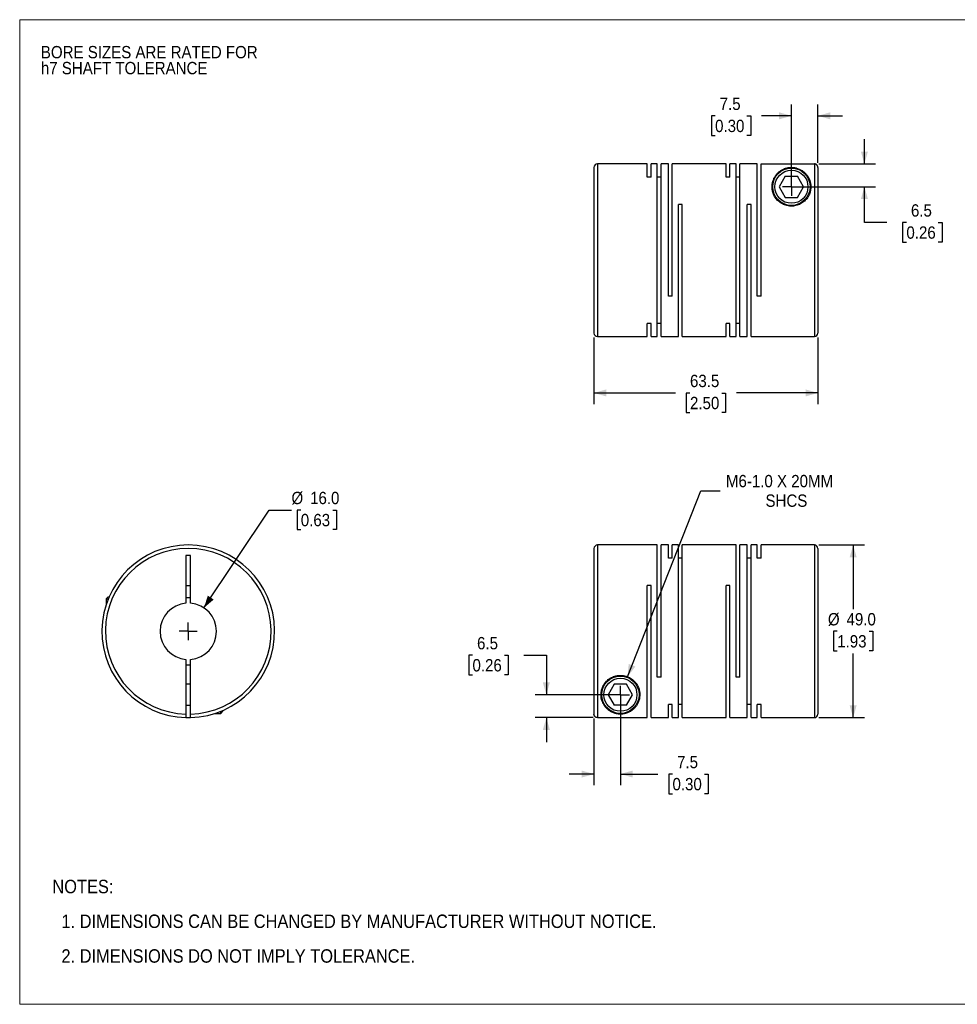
# Model space of a CAD drawing. Header units: millimetres. Extents: x 0 to 432, y 0 to 279.
# Tile 1 of 2: x 0 to 266, y 0 to 279. Entities that reach past the tile are written whole.
import ezdxf

# ---------------------------------------------------------------- set-up
doc = ezdxf.new("R2010")
doc.units = ezdxf.units.MM
doc.linetypes.add('SLD-Solid', pattern=[0])
doc.layers.add('SLD-0', color=7, linetype='SLD-Solid', lineweight=25)
doc.layers.add('TEXT', color=140, linetype='SLD-Solid', lineweight=25)
doc.styles.add('SLDTEXTSTYLE0', font='GOTHIC.TTF', dxfattribs={"width": 0.913})
doc.dimstyles.new('SLDDIMSTYLE0', dxfattribs={"dimtxt": 3.5, "dimasz": 3.5, "dimexe": 0, "dimexo": 0.0625, "dimgap": 0.875, "dimtad": 0, "dimtih": 1, "dimtoh": 1, "dimdec": 1, "dimrnd": 1e-09, "dimzin": 4, "dimdsep": 46, "dimtxsty": 'SLDTEXTSTYLE0', "dimsah": 1, "dimcen": 0, "dimadec": 0, "dimazin": 1, "dimtfac": 1, "dimtdec": 1, "dimtofl": 0, "dimtmove": 0, "dimatfit": 3, "dimfxl": 0, "dimfrac": 2, "dimtolj": 1, "dimtzin": 12, "dimarcsym": 0})
doc.dimstyles.new('SLDDIMSTYLE1', dxfattribs={"dimtxt": 3.5, "dimasz": 3.5, "dimexe": 0, "dimexo": 0.0625, "dimgap": 0.875, "dimtad": 0, "dimtih": 1, "dimtoh": 1, "dimdec": 1, "dimrnd": 1e-09, "dimzin": 12, "dimdsep": 46, "dimtxsty": 'SLDTEXTSTYLE0', "dimsah": 1, "dimcen": 0.09, "dimadec": 0, "dimazin": 3, "dimtfac": 1, "dimtdec": 1, "dimtmove": 0, "dimatfit": 0, "dimfxl": 0, "dimfrac": 2, "dimtolj": 1, "dimtzin": 12, "dimarcsym": 0})
doc.dimstyles.new('SLDDIMSTYLE2', dxfattribs={"dimtxt": 3.5, "dimasz": 3.5, "dimexe": 0, "dimexo": 0.0625, "dimgap": 0.875, "dimtad": 0, "dimtih": 1, "dimtoh": 1, "dimdec": 1, "dimrnd": 1e-09, "dimzin": 12, "dimdsep": 46, "dimtxsty": 'SLDTEXTSTYLE0', "dimsah": 1, "dimcen": 0, "dimadec": 0, "dimazin": 3, "dimtfac": 1, "dimtdec": 1, "dimtofl": 0, "dimtmove": 0, "dimatfit": 3, "dimfxl": 0, "dimfrac": 2, "dimtolj": 1, "dimtzin": 12, "dimarcsym": 0})
doc.dimstyles.new('SLDDIMSTYLE3', dxfattribs={"dimtxt": 3.5, "dimasz": 3.5, "dimexe": 0, "dimexo": 0.0625, "dimgap": 0.875, "dimtad": 0, "dimtih": 1, "dimtoh": 1, "dimdec": 1, "dimrnd": 1e-09, "dimzin": 4, "dimdsep": 46, "dimtxsty": 'SLDTEXTSTYLE0', "dimsah": 1, "dimcen": 0.09, "dimadec": 0, "dimazin": 1, "dimtfac": 1, "dimtdec": 1, "dimtofl": 0, "dimtmove": 0, "dimatfit": 3, "dimfxl": 0, "dimfrac": 2, "dimtolj": 1, "dimtzin": 12, "dimarcsym": 0})
doc.dimstyles.new('SLDDIMSTYLE4', dxfattribs={"dimtxt": 3.5, "dimasz": 3.5, "dimexe": 0, "dimexo": 0.0625, "dimgap": 0.875, "dimtad": 0, "dimtih": 1, "dimtoh": 1, "dimdec": 1, "dimrnd": 1e-09, "dimzin": 12, "dimdsep": 46, "dimtxsty": 'SLDTEXTSTYLE0', "dimsah": 1, "dimcen": 0.09, "dimadec": 0, "dimazin": 3, "dimtfac": 1, "dimtdec": 1, "dimtofl": 0, "dimtmove": 0, "dimatfit": 3, "dimfxl": 0, "dimfrac": 2, "dimtolj": 1, "dimtzin": 12, "dimarcsym": 0})

# ---------------------------------------------------------------- blocks, each defined once
blk = doc.blocks.new('Block2')
at = {"color": 7, "linetype": 'SLD-Solid', "lineweight": 18}
for p, q in [((0, 279.4), (431.8, 279.4)), ((0, 279.4), (0, 0)), ((431.8, 279.4), (431.8, 0)), ((0, 0), (431.8, 0))]:
    blk.add_line(p, q, dxfattribs=at)
blk = doc.blocks.new('SW_NOTE_0_2')
at = {"layer": 'SLD-0', "color": 0, "char_height": 3.5, "attachment_point": 1, "style": 'SLDTEXTSTYLE0'}
for s, insert in [('BORE SIZES ARE RATED FOR ', (0, 4.47)), ('h7 SHAFT TOLERANCE', (0, -0.05))]:
    blk.add_mtext(s, dxfattribs=dict(at, insert=insert))
blk = doc.blocks.new('SW_NOTE_0_3')
at = {"layer": 'TEXT', "color": 0, "char_height": 3.81, "attachment_point": 1, "style": 'SLDTEXTSTYLE0'}
for s, insert in [('NOTES:', (0, 4.87)), ('  1. DIMENSIONS CAN BE CHANGED BY MANUFACTURER WITHOUT NOTICE.', (0, -4.99)), ('  2. DIMENSIONS DO NOT IMPLY TOLERANCE.', (0, -14.84))]:
    blk.add_mtext(s, dxfattribs=dict(at, insert=insert))
blk = doc.blocks.new('_D')
at = {"layer": 'SLD-0'}
for p, q in [((52.25, 112.5), (70.73, 140.25)), ((70.73, 140.25), (77.08, 140.25)), ((79.72, 140.25), (78.65, 140.25)), ((78.65, 140.25), (78.65, 134.69)), ((88.77, 140.25), (89.84, 140.25)), ((89.84, 140.25), (89.84, 134.69)), ((78.65, 134.69), (79.72, 134.69)), ((89.84, 134.69), (88.77, 134.69))]:
    blk.add_line(p, q, dxfattribs=at)
blk.add_solid([(52.25, 112.5), (55.02, 114.86), (53.35, 115.97)], dxfattribs=at)
at = {"layer": 'SLD-0', "char_height": 3.5, "attachment_point": 1, "style": 'SLDTEXTSTYLE0'}
for s, insert in [('%%c', (77.08, 145.43)), ('16.0', (82.36, 145.43)), ('0.63', (79.72, 139.16))]:
    blk.add_mtext(s, dxfattribs=dict(at, insert=insert))
blk = doc.blocks.new('SW_CENTERMARKSYMBOL_0')
at = {"layer": 'SLD-0', "color": 0}
for q in [(-2.54, 0), (0, 2.54), (0, -2.54), (2.54, 0)]:
    blk.add_line((0, 0), q, dxfattribs=at)
blk = doc.blocks.new('_D_1')
at = {"layer": 'SLD-0'}
for p, q in [((170.37, 86.57), (170.37, 62.17)), ((162.87, 81.08), (162.87, 62.17)), ((162.87, 65.34), (155.87, 65.34)), ((170.37, 65.34), (181.01, 65.34)), ((185.14, 65.31), (184.08, 65.31)), ((184.08, 65.31), (184.08, 59.76)), ((194.19, 65.31), (195.26, 65.31)), ((195.26, 65.31), (195.26, 59.76)), ((184.08, 59.76), (185.14, 59.76)), ((195.26, 59.76), (194.19, 59.76))]:
    blk.add_line(p, q, dxfattribs=at)
for points in [[(162.87, 65.34), (159.37, 66.34), (159.37, 64.34)], [(170.37, 65.34), (173.87, 64.34), (173.87, 66.34)]]:
    blk.add_solid(points, dxfattribs=at)
at = {"layer": 'SLD-0', "char_height": 3.5, "attachment_point": 1, "style": 'SLDTEXTSTYLE0'}
for s, insert in [('7.5', (186.44, 70.5)), ('0.30', (185.14, 64.23))]:
    blk.add_mtext(s, dxfattribs=dict(at, insert=insert))
blk = doc.blocks.new('_D_2')
at = {"layer": 'SLD-0'}
for p, q in [((128.41, 99.05), (127.35, 99.05)), ((127.35, 99.05), (127.35, 93.49)), ((137.47, 99.05), (138.53, 99.05)), ((138.53, 99.05), (138.53, 93.49)), ((143.02, 99.07), (149.37, 99.07)), ((149.37, 99.07), (149.37, 87.84)), ((127.35, 93.49), (128.41, 93.49)), ((138.53, 93.49), (137.47, 93.49)), ((169.1, 87.84), (146.2, 87.84)), ((162.6, 81.35), (146.2, 81.35)), ((149.37, 81.35), (149.37, 74.35))]:
    blk.add_line(p, q, dxfattribs=at)
for points in [[(149.37, 87.84), (150.37, 91.34), (148.37, 91.34)], [(149.37, 81.35), (148.37, 77.85), (150.37, 77.85)]]:
    blk.add_solid(points, dxfattribs=at)
at = {"layer": 'SLD-0', "char_height": 3.5, "attachment_point": 1, "style": 'SLDTEXTSTYLE0'}
for s, insert in [('6.5', (129.71, 104.23)), ('0.26', (128.41, 97.96))]:
    blk.add_mtext(s, dxfattribs=dict(at, insert=insert))
blk = doc.blocks.new('_D_3')
at = {"layer": 'SLD-0'}
for p, q in [((172.38, 92.96), (193.14, 145.75)), ((193.14, 145.75), (198.7, 145.75))]:
    blk.add_line(p, q, dxfattribs=at)
blk.add_solid([(172.38, 92.96), (174.6, 95.85), (172.73, 96.58)], dxfattribs=at)
at = {"layer": 'SLD-0', "char_height": 3.5, "attachment_point": 1, "style": 'SLDTEXTSTYLE0'}
for s, insert in [('M6-1.0 X 20MM', (200.29, 150.22)), ('SHCS', (211.51, 144.67))]:
    blk.add_mtext(s, dxfattribs=dict(at, insert=insert))
blk = doc.blocks.new('_D_4')
at = {"layer": 'SLD-0'}
for p, q in [((226.64, 130.34), (239.56, 130.34)), ((236.38, 130.34), (236.38, 112.11)), ((231.86, 105.84), (230.79, 105.84)), ((230.79, 105.84), (230.79, 100.29)), ((240.91, 105.84), (241.97, 105.84)), ((241.97, 105.84), (241.97, 100.29)), ((230.79, 100.29), (231.86, 100.29)), ((236.38, 81.34), (236.38, 99.58)), ((241.97, 100.29), (240.91, 100.29)), ((226.64, 81.34), (239.56, 81.34))]:
    blk.add_line(p, q, dxfattribs=at)
for points in [[(236.38, 130.34), (235.38, 126.84), (237.38, 126.84)], [(236.38, 81.34), (237.38, 84.84), (235.38, 84.84)]]:
    blk.add_solid(points, dxfattribs=at)
at = {"layer": 'SLD-0', "char_height": 3.5, "attachment_point": 1, "style": 'SLDTEXTSTYLE0'}
for s, insert in [('%%c', (229.22, 111.02)), ('49.0', (234.5, 111.02)), ('1.93', (231.86, 104.76))]:
    blk.add_mtext(s, dxfattribs=dict(at, insert=insert))
blk = doc.blocks.new('SW_CENTERMARKSYMBOL_1')
at = {"layer": 'SLD-0', "color": 0}
for q in [(-2.54, 0), (0, 2.54), (0, -2.54), (2.54, 0)]:
    blk.add_line((0, 0), q, dxfattribs=at)
blk = doc.blocks.new('_D_6')
at = {"layer": 'SLD-0'}
for p, q in [((218.87, 233.26), (218.87, 255.3)), ((226.37, 238.75), (226.37, 255.3)), ((197.22, 252.09), (196.16, 252.09)), ((196.16, 252.09), (196.16, 246.54)), ((206.27, 252.09), (207.34, 252.09)), ((207.34, 252.09), (207.34, 246.54)), ((218.87, 252.12), (210.41, 252.12)), ((226.37, 252.12), (233.37, 252.12)), ((196.16, 246.54), (197.22, 246.54)), ((207.34, 246.54), (206.27, 246.54))]:
    blk.add_line(p, q, dxfattribs=at)
for points in [[(218.87, 252.12), (215.37, 253.12), (215.37, 251.12)], [(226.37, 252.12), (229.87, 251.12), (229.87, 253.12)]]:
    blk.add_solid(points, dxfattribs=at)
at = {"layer": 'SLD-0', "char_height": 3.5, "attachment_point": 1, "style": 'SLDTEXTSTYLE0'}
for s, insert in [('7.5', (198.52, 257.28)), ('0.30', (197.22, 251.01))]:
    blk.add_mtext(s, dxfattribs=dict(at, insert=insert))
blk = doc.blocks.new('_D_7')
at = {"layer": 'SLD-0'}
for p, q in [((239.57, 238.48), (239.57, 245.48)), ((226.64, 238.48), (242.75, 238.48)), ((220.14, 231.99), (242.75, 231.99)), ((239.57, 221.86), (239.57, 231.99)), ((245.92, 221.86), (239.57, 221.86)), ((251.48, 221.83), (250.41, 221.83)), ((250.41, 221.83), (250.41, 216.28)), ((260.53, 221.83), (261.6, 221.83)), ((261.6, 221.83), (261.6, 216.28)), ((250.41, 216.28), (251.48, 216.28)), ((261.6, 216.28), (260.53, 216.28))]:
    blk.add_line(p, q, dxfattribs=at)
for points in [[(239.57, 238.48), (240.57, 241.98), (238.57, 241.98)], [(239.57, 231.99), (238.57, 228.49), (240.57, 228.49)]]:
    blk.add_solid(points, dxfattribs=at)
at = {"layer": 'SLD-0', "char_height": 3.5, "attachment_point": 1, "style": 'SLDTEXTSTYLE0'}
for s, insert in [('6.5', (252.77, 227.02)), ('0.26', (251.48, 220.75))]:
    blk.add_mtext(s, dxfattribs=dict(at, insert=insert))
blk = doc.blocks.new('_D_8')
at = {"layer": 'SLD-0'}
for p, q in [((162.87, 189.22), (162.87, 170.31)), ((226.37, 189.22), (226.37, 170.31)), ((162.87, 173.49), (185.96, 173.49)), ((190.1, 173.46), (189.03, 173.46)), ((189.03, 173.46), (189.03, 167.9)), ((199.15, 173.46), (200.21, 173.46)), ((200.21, 173.46), (200.21, 167.9)), ((226.37, 173.49), (203.28, 173.49)), ((189.03, 167.9), (190.1, 167.9)), ((200.21, 167.9), (199.15, 167.9))]:
    blk.add_line(p, q, dxfattribs=at)
for points in [[(162.87, 173.49), (166.37, 172.49), (166.37, 174.49)], [(226.37, 173.49), (222.87, 174.49), (222.87, 172.49)]]:
    blk.add_solid(points, dxfattribs=at)
at = {"layer": 'SLD-0', "char_height": 3.5, "attachment_point": 1, "style": 'SLDTEXTSTYLE0'}
for s, insert in [('63.5', (190.1, 178.64)), ('2.50', (190.1, 172.38))]:
    blk.add_mtext(s, dxfattribs=dict(at, insert=insert))
blk = doc.blocks.new('SW_CENTERMARKSYMBOL_3')
at = {"layer": 'SLD-0', "color": 0}
for q in [(-2.54, 0), (0, 2.54), (0, -2.54), (2.54, 0)]:
    blk.add_line((0, 0), q, dxfattribs=at)

msp = doc.modelspace()

# ---------------------------------------------------------------- linework, layer by layer
for p, q in [((177.97, 238.49), (163.87, 238.49)), ((163.87, 238.49), (163.87, 189.49)), ((177.97, 234.75), (177.97, 238.49)), ((180.82, 238.49), (179.07, 238.49)), ((179.07, 234.75), (179.07, 238.49)), ((180.82, 189.49), (180.82, 238.49)), ((183.97, 238.49), (181.92, 238.49)), ((181.92, 189.49), (181.92, 238.49)), ((183.97, 200.99), (183.97, 238.49)), ((200.32, 238.49), (185.07, 238.49)), ((185.07, 200.99), (185.07, 238.49)), ((200.32, 234.75), (200.32, 238.49)), ((203.17, 238.49), (201.42, 238.49)), ((201.42, 234.75), (201.42, 238.49)), ((203.17, 189.49), (203.17, 238.49)), ((209.17, 238.49), (204.27, 238.49)), ((204.27, 189.49), (204.27, 238.49)), ((209.17, 200.99), (209.17, 238.49)), ((210.27, 200.99), (210.27, 238.48)), ((210.27, 238.48), (225.37, 238.48)), ((225.37, 238.48), (225.37, 189.49)), ((162.87, 237.49), (162.87, 190.49)), ((179.07, 234.75), (177.97, 234.75)), ((181.92, 234.75), (180.82, 234.75)), ((201.42, 234.75), (200.32, 234.75)), ((204.27, 234.75), (203.17, 234.75)), ((217.14, 234.99), (215.41, 231.99)), ((217.14, 234.99), (220.6, 234.99)), ((222.34, 231.99), (220.6, 234.99)), ((226.37, 237.48), (226.37, 190.49)), ((215.41, 231.99), (217.14, 228.99)), ((220.6, 228.99), (222.34, 231.99)), ((187.92, 226.99), (186.82, 226.99)), ((186.82, 189.49), (186.82, 226.99)), ((187.92, 189.49), (187.92, 226.99)), ((207.42, 226.99), (206.32, 226.99)), ((206.32, 189.49), (206.32, 226.99)), ((207.42, 189.49), (207.42, 226.99)), ((217.14, 228.99), (220.6, 228.99)), ((185.07, 200.99), (183.97, 200.99)), ((210.27, 200.99), (209.17, 200.99)), ((179.07, 193.22), (177.97, 193.22)), ((177.97, 189.49), (177.97, 193.22)), ((179.07, 189.49), (179.07, 193.22)), ((181.92, 193.22), (180.82, 193.22)), ((201.42, 193.22), (200.32, 193.22)), ((200.32, 189.49), (200.32, 193.22)), ((201.42, 189.49), (201.42, 193.22)), ((204.27, 193.22), (203.17, 193.22)), ((163.87, 189.49), (177.97, 189.49)), ((179.07, 189.49), (180.82, 189.49)), ((181.92, 189.49), (186.82, 189.49)), ((187.92, 189.49), (200.32, 189.49)), ((201.42, 189.49), (203.17, 189.49)), ((204.27, 189.49), (206.32, 189.49)), ((207.42, 189.49), (225.37, 189.49)), ((162.87, 129.34), (162.87, 82.35)), ((180.82, 130.34), (163.87, 130.34)), ((163.87, 130.34), (163.87, 81.35)), ((180.82, 92.84), (180.82, 130.34)), ((183.97, 130.34), (181.92, 130.34)), ((181.92, 92.84), (181.92, 130.34)), ((183.97, 126.61), (183.97, 130.34)), ((186.82, 130.34), (185.07, 130.34)), ((185.07, 126.61), (185.07, 130.34)), ((186.82, 81.34), (186.82, 130.34)), ((203.17, 130.34), (187.92, 130.34)), ((187.92, 81.34), (187.92, 130.34)), ((203.17, 92.84), (203.17, 130.34)), ((206.32, 130.34), (204.27, 130.34)), ((204.27, 92.84), (204.27, 130.34)), ((206.32, 81.34), (206.32, 130.34)), ((209.17, 130.34), (207.42, 130.34)), ((207.42, 81.34), (207.42, 130.34)), ((209.17, 126.61), (209.17, 130.34)), ((225.37, 130.34), (210.27, 130.34)), ((210.27, 126.61), (210.27, 130.34)), ((225.37, 130.34), (225.37, 81.34)), ((226.37, 129.34), (226.37, 82.34)), ((48.46, 127.34), (47.16, 127.34)), ((47.16, 127.34), (47.16, 113.82)), ((48.46, 113.82), (48.46, 127.34)), ((185.07, 126.61), (183.97, 126.61)), ((187.92, 126.61), (186.82, 126.61)), ((207.42, 126.61), (206.32, 126.61)), ((210.27, 126.61), (209.17, 126.61)), ((47.16, 118.84), (48.46, 118.84)), ((179.07, 118.84), (177.97, 118.84)), ((177.97, 81.35), (177.97, 118.84)), ((179.07, 81.34), (179.07, 118.84)), ((201.42, 118.84), (200.32, 118.84)), ((200.32, 81.34), (200.32, 118.84)), ((201.42, 81.34), (201.42, 118.84)), ((25.11, 115.64), (24.51, 115.04)), ((24.51, 115.04), (24.51, 113.42)), ((24.51, 115.04), (25.1, 115.04)), ((25.11, 115.64), (25.36, 115.64)), ((47.16, 97.87), (47.16, 82.35)), ((48.46, 82.35), (48.46, 97.87)), ((181.92, 92.84), (180.82, 92.84)), ((204.27, 92.84), (203.17, 92.84)), ((48.46, 90.84), (47.16, 90.84)), ((168.64, 90.84), (166.91, 87.84)), ((172.1, 90.84), (168.64, 90.84)), ((173.84, 87.84), (172.1, 90.84)), ((166.91, 87.84), (168.64, 84.84)), ((172.1, 84.84), (173.84, 87.84)), ((47.16, 84.84), (48.46, 84.84)), ((172.1, 84.84), (168.64, 84.84)), ((185.07, 85.08), (183.97, 85.08)), ((183.97, 81.34), (183.97, 85.08)), ((185.07, 81.34), (185.07, 85.08)), ((187.92, 85.08), (186.82, 85.08)), ((207.42, 85.08), (206.32, 85.08)), ((210.27, 85.08), (209.17, 85.08)), ((209.17, 81.34), (209.17, 85.08)), ((210.27, 81.34), (210.27, 85.08)), ((55.38, 82.54), (57.01, 82.54)), ((57.01, 82.54), (57.61, 83.14)), ((57.01, 82.54), (57.01, 83.14)), ((57.61, 83.14), (57.61, 83.39)), ((163.87, 81.35), (177.97, 81.35)), ((179.07, 81.34), (183.97, 81.34)), ((185.07, 81.34), (186.82, 81.34)), ((187.92, 81.34), (200.32, 81.34)), ((201.42, 81.34), (206.32, 81.34)), ((207.42, 81.34), (209.17, 81.34)), ((210.27, 81.34), (225.37, 81.34))]:
    msp.add_line(p, q)
at = {"flags": 128}
for points in [[(48.46, 115.32), (47.81, 115.34), (47.16, 115.32)], [(47.16, 96.36), (47.81, 96.34), (48.46, 96.36)]]:
    msp.add_lwpolyline(points, dxfattribs=at)
for centre, radius in [((218.87, 231.99), 5.3), ((218.87, 231.99), 4.7), ((170.37, 87.84), 5.3), ((170.37, 87.84), 4.7)]:
    msp.add_circle(centre, radius)
for centre, radius, start, end in [((163.87, 237.49), 1, 90, 180), ((163.87, 190.49), 1, 180, 270), ((225.37, 190.49), 1, 270, 0), ((47.81, 105.84), 24.5, 271.5203, 268.4797), ((47.81, 105.84), 23.5, 271.585, 268.415), ((163.87, 129.34), 1, 90, 180), ((225.37, 129.34), 1, 0, 90), ((47.81, 105.84), 8, 94.6604, 265.3396), ((47.81, 105.84), 8, 274.6604, 85.3396), ((47.81, 105.84), 24.5, 268.4797, 271.5203), ((225.37, 82.34), 1, 270, 0)]:
    msp.add_arc(centre, radius, start, end)
for points, knots in [([(226.37, 237.48), (226.37, 237.51), (226.37, 237.58), (226.35, 237.68), (226.33, 237.77), (226.3, 237.86), (226.26, 237.94), (226.21, 238.02), (226.16, 238.09), (226.11, 238.16), (226.05, 238.22), (225.98, 238.27), (225.92, 238.32), (225.85, 238.36), (225.78, 238.39), (225.71, 238.42), (225.64, 238.44), (225.57, 238.46), (225.5, 238.47), (225.44, 238.48), (225.39, 238.48), (225.37, 238.48)], [0, 0, 0, 0, 0.063668, 0.12611, 0.187326, 0.247315, 0.306078, 0.363615, 0.419925, 0.475008, 0.528865, 0.581496, 0.632901, 0.683079, 0.732031, 0.779758, 0.826258, 0.871532, 0.91558, 0.958403, 1, 1, 1, 1]), ([(224.37, 231.99), (224.37, 232.64), (224.2, 233.56), (223.73, 234.62), (223.35, 235.21), (222.99, 235.64), (222.61, 236.04), (222.07, 236.49), (221.43, 236.87), (220.83, 237.13), (220.41, 237.27), (220.03, 237.37), (219.72, 237.43), (219.39, 237.47), (219.03, 237.49), (218.66, 237.49), (218.31, 237.46), (217.98, 237.42), (217.59, 237.34), (217.13, 237.22), (216.67, 237.04), (216.24, 236.82), (215.73, 236.52), (215.16, 236.07), (214.59, 235.47), (214.11, 234.78), (213.61, 233.75), (213.33, 232.54), (213.39, 231.2), (213.65, 230.14), (214.14, 229.1), (214.91, 228.1), (215.96, 227.26), (217.25, 226.67), (218.69, 226.43), (220.15, 226.57), (221.5, 227.09), (222.61, 227.88), (223.45, 228.86), (224, 229.89), (224.31, 230.96), (224.37, 231.64), (224.37, 231.99)], [0, 0, 0, 0, 0.062263, 0.093558, 0.124749, 0.140265, 0.155765, 0.186839, 0.218218, 0.233958, 0.249621, 0.257888, 0.265337, 0.273527, 0.281124, 0.288868, 0.296882, 0.304373, 0.31266, 0.326862, 0.344024, 0.358415, 0.375268, 0.406475, 0.437463, 0.468484, 0.499753, 0.561888, 0.594423, 0.624367, 0.65664, 0.686983, 0.718603, 0.749425, 0.780733, 0.812013, 0.843013, 0.874687, 0.90506, 0.937247, 0.967346, 1, 1, 1, 1]), ([(164.87, 87.84), (164.87, 87.19), (165.04, 86.27), (165.51, 85.21), (165.9, 84.62), (166.25, 84.19), (166.63, 83.79), (167.17, 83.34), (167.81, 82.96), (168.41, 82.7), (168.83, 82.56), (169.21, 82.46), (169.53, 82.4), (169.86, 82.36), (170.21, 82.34), (170.58, 82.34), (170.93, 82.37), (171.27, 82.41), (171.65, 82.49), (172.11, 82.61), (172.57, 82.79), (173, 83.01), (173.51, 83.31), (174.08, 83.76), (174.66, 84.36), (175.13, 85.05), (175.64, 86.08), (175.91, 87.29), (175.85, 88.63), (175.59, 89.69), (175.1, 90.73), (174.33, 91.73), (173.29, 92.57), (171.99, 93.16), (170.55, 93.4), (169.09, 93.26), (167.75, 92.74), (166.64, 91.95), (165.79, 90.97), (165.24, 89.94), (164.93, 88.87), (164.87, 88.19), (164.87, 87.84)], [0, 0, 0, 0, 0.062263, 0.093558, 0.124749, 0.140265, 0.155765, 0.186839, 0.218218, 0.233958, 0.249621, 0.257888, 0.265337, 0.273527, 0.281124, 0.288868, 0.296882, 0.304373, 0.31266, 0.326862, 0.344024, 0.358415, 0.375268, 0.406475, 0.437463, 0.468484, 0.499753, 0.561888, 0.594423, 0.624367, 0.65664, 0.686983, 0.718603, 0.749425, 0.780733, 0.812013, 0.843013, 0.874687, 0.90506, 0.937247, 0.967346, 1, 1, 1, 1]), ([(47.16, 82.35), (47.16, 82.32), (47.16, 82.25), (47.16, 82.16), (47.16, 82.06), (47.16, 81.94), (47.16, 81.79), (47.16, 81.64), (47.16, 81.51), (47.16, 81.42), (47.16, 81.36), (47.16, 81.35), (47.16, 81.35)], [0, 0, 0, 0, 0.062382, 0.124477, 0.186899, 0.250252, 0.375573, 0.50011, 0.624942, 0.75013, 0.874977, 1, 1, 1, 1]), ([(48.46, 81.35), (48.46, 81.35), (48.46, 81.35), (48.46, 81.37), (48.46, 81.39), (48.46, 81.44), (48.46, 81.51), (48.46, 81.64), (48.46, 81.79), (48.46, 81.97), (48.46, 82.16), (48.46, 82.29), (48.46, 82.35)], [0, 0, 0, 0, 0.062739, 0.124914, 0.187134, 0.250006, 0.37523, 0.500814, 0.625421, 0.75039, 0.875105, 1, 1, 1, 1]), ([(163.87, 81.35), (163.84, 81.35), (163.77, 81.35), (163.68, 81.37), (163.58, 81.39), (163.46, 81.44), (163.31, 81.51), (163.16, 81.64), (163.03, 81.79), (162.94, 81.97), (162.88, 82.16), (162.87, 82.29), (162.87, 82.35)], [0, 0, 0, 0, 0.062739, 0.124914, 0.187134, 0.250006, 0.37523, 0.500814, 0.625421, 0.75039, 0.875105, 1, 1, 1, 1])]:
    msp.add_open_spline(points, degree=3, knots=knots)

# ---------------------------------------------------------------- block references
at = {"color": 7, "linetype": 'Continuous'}
msp.add_blockref('Block2', (0, 0), dxfattribs=at)
at = {"layer": 'SLD-0'}
for name, p in [('SW_NOTE_0_2', (6, 267.47)), ('SW_CENTERMARKSYMBOL_3', (218.87, 231.99)), ('SW_CENTERMARKSYMBOL_0', (47.81, 105.84)), ('SW_CENTERMARKSYMBOL_1', (170.37, 87.84))]:
    msp.add_blockref(name, p, dxfattribs=at)
at = {"layer": 'TEXT'}
msp.add_blockref('SW_NOTE_0_3', (9.26, 30.46), dxfattribs=at)

# ---------------------------------------------------------------- dimensions: what is measured, and where the dimension line sits
at = {"layer": 'SLD-0'}
for base, p1, p2, dimstyle, picture, middle in [((218.87, 252.12), (226.37, 237.48), (218.87, 231.99), 'SLDDIMSTYLE1', '_D_6', (201.75, 252.12)), ((162.87, 173.49), (226.37, 190.49), (162.87, 190.49), 'SLDDIMSTYLE4', '_D_8', (194.62, 173.49)), ((170.37, 65.34), (162.87, 82.35), (170.37, 87.84), 'SLDDIMSTYLE1', '_D_1', (189.67, 65.34))]:
    dim = msp.add_linear_dim(base=base, p1=p1, p2=p2, dimstyle=dimstyle, dxfattribs=at)
    dim.commit()
    dim.dimension.update_dxf_attribs({"geometry": picture, "text_midpoint": middle, "dimtype": 160})
for base, p1, p2, picture, middle in [((239.57, 231.99), (225.37, 238.48), (218.87, 231.99), '_D_7', (239.57, 221.86)), ((149.37, 87.84), (163.87, 81.35), (170.37, 87.84), '_D_2', (149.37, 99.07))]:
    dim = msp.add_linear_dim(base=base, p1=p1, p2=p2, angle=90, dimstyle='SLDDIMSTYLE1', dxfattribs=at)
    dim.commit()
    dim.dimension.update_dxf_attribs({"geometry": picture, "text_midpoint": middle, "dimtype": 160})
dim = msp.add_diameter_dim_2p(p1=(168.36, 82.72), p2=(172.38, 92.96), text='M6-1.0 X 20MM\\PSHCS', dimstyle='SLDDIMSTYLE2', override={"dimpost": '<>'}, dxfattribs=at)
dim.commit()
dim.dimension.update_dxf_attribs({"geometry": '_D_3', "text_midpoint": (217.32, 145.75), "dimtype": 163})
dim = msp.add_diameter_dim_2p(p1=(43.38, 99.18), p2=(52.25, 112.5), dimstyle='SLDDIMSTYLE0', dxfattribs=at)
dim.commit()
dim.dimension.update_dxf_attribs({"geometry": '_D', "text_midpoint": (84.25, 140.25), "dimtype": 163})
dim = msp.add_linear_dim(base=(236.38, 81.34), p1=(225.37, 130.34), p2=(225.37, 81.34), angle=90, text='%%c<>', dimstyle='SLDDIMSTYLE3', dxfattribs=at)
dim.commit()
dim.dimension.update_dxf_attribs({"geometry": '_D_4', "text_midpoint": (236.38, 105.84), "dimtype": 160})

doc.saveas('drawing.dxf')
